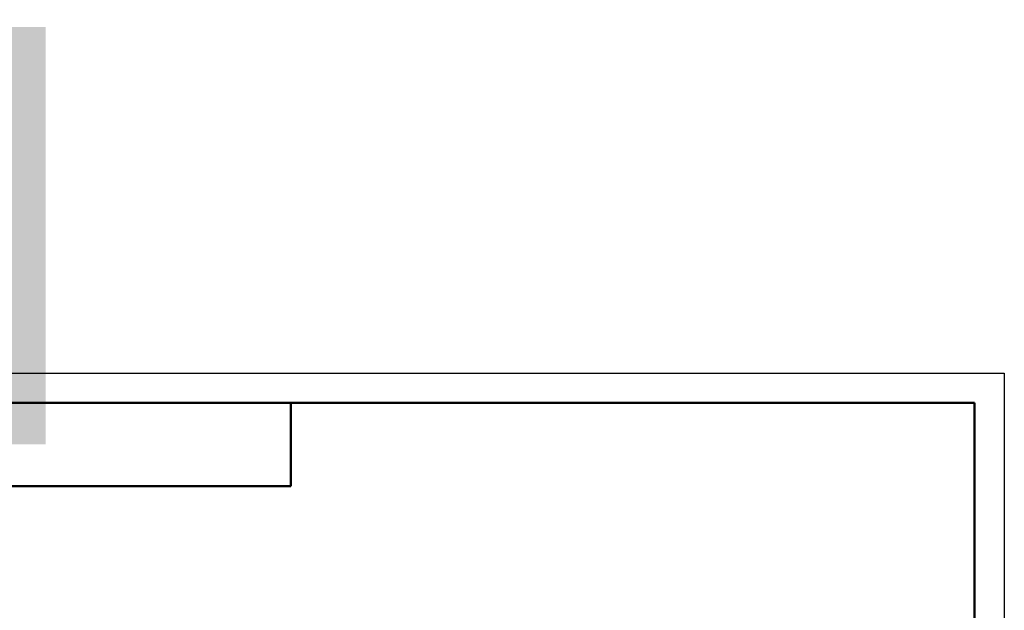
# Model space of a CAD drawing. Header units: millimetres. Extents: x -73 to 420, y -69 to 356.
# Tile 7 of 8: x 44 to 210, y 257 to 356. Entities that reach past the tile are written whole.
import ezdxf
from ezdxf.enums import TextEntityAlignment as Align

# ---------------------------------------------------------------- set-up
doc = ezdxf.new("R2018")
doc.units = ezdxf.units.MM
for name, color, linetype, lineweight in [('Кромка (ГОСТ)', 7, 'Continuous', 50), ('Обозначение (ГОСТ)', 7, 'Continuous', 25), ('Эскизная геометрия (ГОСТ)', 7, 'Continuous', 50)]:
    doc.layers.add(name, color=color, linetype=linetype, lineweight=lineweight)
doc.styles.get("Standard").update_dxf_attribs({"font": 'GOST Common Italic.ttf'})

# ---------------------------------------------------------------- blocks, each defined once
blk = doc.blocks.new('ГОСТ - Доп. графы 3')
at = {"layer": 'Эскизная геометрия (ГОСТ)'}
for p, q in [((0, 0), (70, 0)), ((70, 0), (70, -14)), ((70, -14), (0, -14))]:
    blk.add_line(p, q, dxfattribs=at)
at = {"layer": 'Обозначение (ГОСТ)', "lineweight": 30, "width": 0.8}
blk.add_attdef('ОБОЗНАЧЕНИЕ', text='', height=5, rotation=180, dxfattribs=at).set_placement((34.94, -6.97), align=Align.MIDDLE_CENTER)
blk = doc.blocks.new('Рамки ГОСТ_ граница 297x210')
at = {"layer": 'Кромка (ГОСТ)', "lineweight": 25}
for p, q in [((0, 297), (210, 297)), ((210, 297), (210, 0))]:
    blk.add_line(p, q, dxfattribs=at)
at = {"layer": 'Кромка (ГОСТ)'}
for p, q in [((205, 292), (20, 292)), ((205, 5), (205, 292))]:
    blk.add_line(p, q, dxfattribs=at)

msp = doc.modelspace()

# ---------------------------------------------------------------- block references
ref = msp.add_blockref('ГОСТ - Доп. графы 3', (20, 292))
lines = msp.add_mtext('\\W0.8000;P01 ', dxfattribs={"layer": 'Обозначение (ГОСТ)', "insert": (54.942, 285.032), "char_height": 70.12484, "attachment_point": 1, "rotation": 180})
ref.add_attrib('ОБОЗНАЧЕНИЕ', '', (54.942, 285.032)).embed_mtext(lines)
msp.add_blockref('Рамки ГОСТ_ граница 297x210', (0, 0))

doc.saveas('drawing.dxf')
